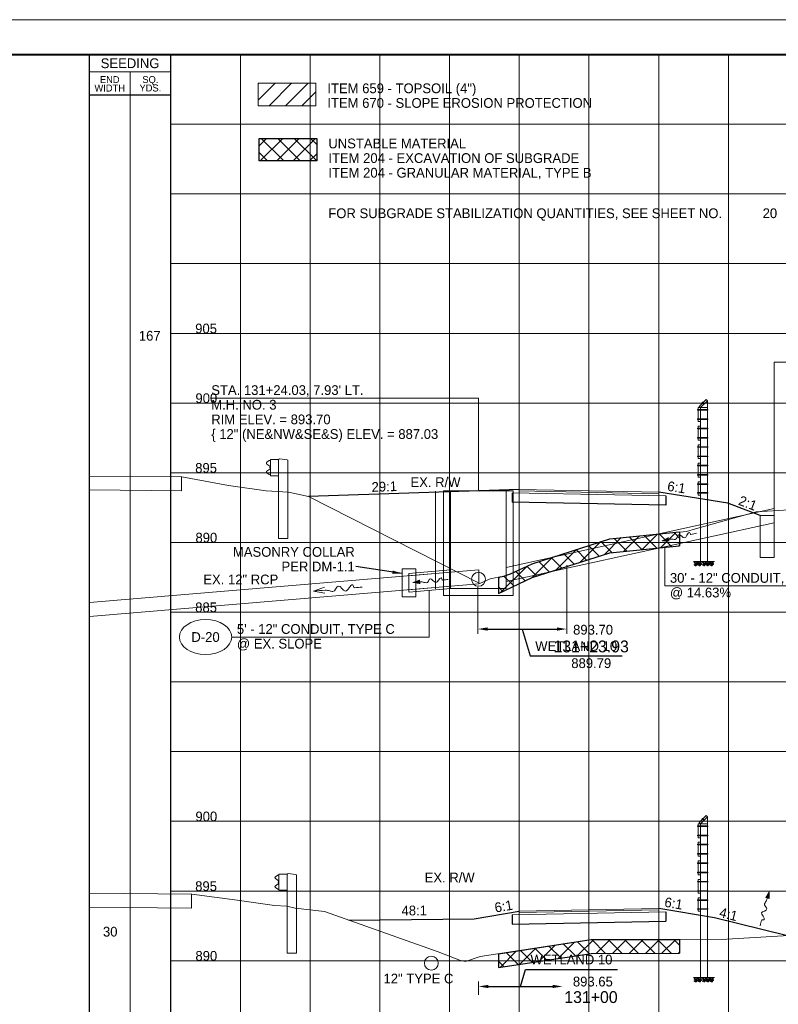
# Paper-space layout 'Layout1' of a CAD drawing. Header units: feet. Extents: x -1005 to 2379, y -670 to 6548.
# Tile 53 of 68: x 75 to 129, y 3602 to 3672. Entities that reach past the tile are written whole.
import ezdxf
from ezdxf.enums import TextEntityAlignment as Align

# ---------------------------------------------------------------- set-up
doc = ezdxf.new("R2010")
doc.units = ezdxf.units.FT
doc.header["$LTSCALE"] = 5
doc.header["$MEASUREMENT"] = 0
for name, pattern in [('DGN Style 2', [150.837143, 90.502286, -60.334857]), ('DGN Style 3', [211.172, 150.837143, -60.334857]), ('DGN Style 5', [105.586, 45.251143, -60.334857]), ('fencepr', [1, 0.925, 0.075]), ('rowex', [4.85, 0.8, -0.375, -0.375, 0.8, -0.3, 0.8, -0.3, 0.8, -0.3])]:
    doc.linetypes.add(name, pattern=pattern)
for name, color, linetype, lineweight in [('DR_P_Erosion_Control', 7, 'Continuous', 13), ('DR_P_Flow_Arrow', 151, 'Continuous', 13), ('DR_P_Storm_Sewer', 151, 'Continuous', 13), ('DR_P_Text', 7, 'Continuous', 13), ('DR_X_Flow_Arrow', 151, 'Continuous', 0), ('DR_X_Storm_Sewer', 151, 'DGN Style 5', 0), ('DR_X_Text', 7, 'Continuous', 0), ('EV_Ecological_Text', 7, 'Continuous', 13), ('PV_P_Text', 7, 'Continuous', 13), ('PV_X_EOP', 7, 'DGN Style 3', 0), ('RD_P_Cells', 7, 'Continuous', 0), ('RD_P_Fence', 230, 'fencepr', 13), ('RD_X_Cells', 7, 'Continuous', 0), ('RW_X_Fee_RW', 6, 'rowex', 30), ('SH_Border', 7, 'Continuous', 40), ('SH_Data', 7, 'Continuous', 0), ('SH_Major_Grid_Line', 254, 'Continuous', 13), ('SH_Text', 7, 'Continuous', 13), ('TX_P_20', 7, 'Continuous', 13), ('TX_P_5', 7, 'Continuous', 13), ('TX_X_5', 7, 'Continuous', 0), ('XS_P_Finished_Grade', 3, 'Continuous', 30), ('XS_P_Pavt_Surface', 251, 'Continuous', 13), ('XS_P_Subgrade', 4, 'Continuous', 30), ('XS_P_Undercut', 230, 'Continuous', 30), ('XS_X_Ground_Line', 3, 'DGN Style 2', 13)]:
    doc.layers.add(name, color=color, linetype=linetype, lineweight=lineweight)
doc.layers.add('SH_Cut_Line', color=7, linetype='DGN Style 3', lineweight=0, plot=False)
doc.layers.add('XS_P_Pavt_Layers', color=251, linetype='Continuous', lineweight=0, transparency=0.5)
doc.styles.add('Slanted-Normal LS 0.50', font='font31.shx', dxfattribs={"height": 0.14})
doc.styles.add('Slanted-Normal LS 0.50_0', font='font31.shx')
doc.styles.add('Slanted-Sub Title', font='font31.shx', dxfattribs={"height": 0.17})
doc.styles.add('Style-font30', font='font30.shx')
doc.styles.add('Style-font31', font='font31.shx')
doc.dimstyles.get("Standard").update_dxf_attribs({"dimtxt": 0.18, "dimasz": 0.18, "dimexe": 0.18, "dimexo": 0.0625, "dimgap": 0.09, "dimtad": 0, "dimtih": 1, "dimtoh": 1, "dimdec": 4, "dimzin": 0, "dimdsep": 46, "dimtxsty": 'Standard', "dimcen": 0.09, "dimadec": 0, "dimazin": 0, "dimtfac": 1, "dimtdec": 4, "dimtofl": 0, "dimtmove": 0, "dimatfit": 3, "dimfxl": 1, "dimtolj": 1, "dimtzin": 0, "dimarcsym": 0})

# ---------------------------------------------------------------- blocks, each defined once
blk = doc.blocks.new('XS POINT_345')
at = {"layer": 'RW_X_Fee_RW', "linetype": 'DGN Style 3', "lineweight": 0}
blk.add_line((0, 3.5), (0, -3.5), dxfattribs=at)
blk = doc.blocks.new('GPKLBL_285')
at = {"layer": 'TX_P_5', "linetype": 'Continuous', "insert": (-0.484, 0.995), "char_height": 0.7, "attachment_point": 1, "rotation": 345.96376, "line_spacing_factor": 0.66, "style": 'Style-font31'}
blk.add_mtext('4:1', dxfattribs=at)
blk = doc.blocks.new('XS POINT_346')
at = {"layer": 'PV_X_EOP'}
blk.add_line((0, 0.5), (0, -0.5), dxfattribs=at)
blk = doc.blocks.new('GRLT')
at = {"layer": 'RD_X_Cells', "linetype": 'DGN Style 3'}
for p, q in [((-1.506, 2.21), (-1.557, 2.188)), ((-1.557, -0.157), (-1.557, 2.188)), ((-0.971, 2.292), (-1.506, 2.21)), ((-0.89, 2.25), (-0.971, 2.292)), ((-0.307, 2.25), (-0.89, 2.25)), ((-0.89, -0.157), (-0.89, 2.25)), ((-0.307, 1.084), (-0.307, 2.25)), ((-0.307, 1.083), (-0.89, 1.083)), ((-1.557, -3.417), (-1.557, -0.157)), ((-0.89, -3.417), (-0.89, -0.157)), ((-0.89, -3.417), (-1.557, -3.417))]:
    blk.add_line(p, q, dxfattribs=at)
at = {"layer": 'RD_X_Cells', "linetype": 'DGN Style 3', "flags": 128}
blk.add_lwpolyline([(-0.307, 1.155), (-0.22, 1.172), (-0.059, 1.285), (-0.059, 1.285, 0.51949), (-0.059, 1.413), (-0.059, 1.414), (-0.264, 1.555), (-0.263, 1.556, -0.244874), (-0.296, 1.62), (-0.297, 1.62), (-0.297, 1.667), (-0.297, 1.714), (-0.296, 1.713, -0.244874), (-0.263, 1.777), (-0.264, 1.777), (-0.059, 1.92), (-0.059, 1.92, 0.51949), (-0.059, 2.048), (-0.059, 2.049), (-0.22, 2.162), (-0.307, 2.177)], format="xyb", dxfattribs=at)
for points in [[(-0.287, 1.727), (-0.287, 1.607), (-0.295, 1.607), (-0.295, 1.727), (-0.287, 1.727)], [(-0.287, 1.695), (-0.287, 1.637), (-0.262, 1.637), (-0.262, 1.695), (-0.287, 1.695)]]:
    blk.add_lwpolyline(points, close=True, dxfattribs=at)
blk = doc.blocks.new('GPKLBL_286')
at = {"layer": 'TX_P_5', "linetype": 'Continuous', "extrusion": (0, 0, -1), "insert": (-0.462, 0.97), "char_height": 0.7, "attachment_point": 3, "text_direction": (-0.986394, 0.164399, 0), "line_spacing_factor": 0.6, "style": 'Style-font31'}
blk.add_mtext('6:1', dxfattribs=at)
blk = doc.blocks.new('GPKLBL_287')
at = {"layer": 'TX_P_5', "linetype": 'Continuous', "insert": (-0.511, 0.978), "char_height": 0.7, "attachment_point": 1, "rotation": 350.53768, "line_spacing_factor": 0.6, "style": 'Style-font31'}
blk.add_mtext('6:1', dxfattribs=at)
blk = doc.blocks.new('GPKLBL_288')
at = {"layer": 'TX_P_5', "linetype": 'Continuous', "insert": (-0.722, 0.98), "char_height": 0.7, "attachment_point": 1, "rotation": 0.64534, "line_spacing_factor": 0.9, "style": 'Style-font31'}
blk.add_mtext('48:1', dxfattribs=at)
blk = doc.blocks.new('*D722')
at = {"layer": 'Defpoints', "color": 0, "linetype": 'Continuous', "transparency": 16777216}
for p in [(113.923, 3603.154), (113.923, 3603.154), (107.905, 3602.209)]:
    blk.add_point(p, dxfattribs=at)
at = {"layer": 'EV_Ecological_Text', "color": 0, "linetype": 'Continuous', "lineweight": -2, "transparency": 16777216}
for p, q in [((110.914, 3603.154), (111.281, 3604.379)), ((111.281, 3604.379), (117.865, 3604.379)), ((108.605, 3603.154), (113.223, 3603.154))]:
    blk.add_line(p, q, dxfattribs=at)
at = {"layer": 'EV_Ecological_Text', "color": 97, "linetype": 'Continuous', "lineweight": 0, "transparency": 16777216}
blk.add_line((107.905, 3602.559), (107.905, 3603.504), dxfattribs=at)
at = {"layer": 'EV_Ecological_Text', "color": 0, "linetype": 'Continuous', "transparency": 16777216}
for points in [[(108.605, 3603.271), (108.605, 3603.038), (107.905, 3603.154)], [(113.223, 3603.271), (113.223, 3603.038), (113.923, 3603.154)]]:
    blk.add_solid(points, dxfattribs=at)
at = {"layer": 'EV_Ecological_Text', "color": 7, "linetype": 'Continuous', "lineweight": 0, "transparency": 16777216, "insert": (114.573, 3605.079), "char_height": 0.7, "attachment_point": 5, "style": 'Slanted-Normal LS 0.50_0'}
blk.add_mtext('WETLAND 10', dxfattribs=at)
blk = doc.blocks.new('DFL-P_31')
at = {"layer": 'DR_P_Flow_Arrow', "color": 151, "linetype": 'Continuous', "lineweight": 13}
blk.add_open_spline([(-0.0799, 0.0002), (-0.081, 0.0002), (-0.082, 0.0002), (-0.0831, 0.0002), (-0.0943, 0.0003), (-0.1053, 0.005), (-0.116, 0.0078), (-0.123, 0.0096), (-0.13, 0.0131), (-0.1368, 0.015), (-0.1543, 0.0198), (-0.1633, -0.0202), (-0.1792, -0.0217), (-0.1973, -0.0235), (-0.2124, 0.0182), (-0.2277, 0.0195), (-0.2445, 0.021), (-0.2653, -0.028), (-0.2837, -0.0217), (-0.2904, -0.0195), (-0.2867, 0.0007), (-0.2951, 0.0006), (-0.3134, 0.0004), (-0.3317, 0.0002), (-0.35, 0)], degree=3, knots=[0, 0, 0, 0, 0.009646, 0.009646, 0.009646, 0.112481, 0.112481, 0.112481, 0.179673, 0.179673, 0.179673, 0.350625, 0.350625, 0.350625, 0.544565, 0.544565, 0.544565, 0.756426, 0.756426, 0.756426, 0.832712, 0.832712, 0.832712, 1, 1, 1, 1], dxfattribs=at)
at = {"layer": 'DR_P_Flow_Arrow', "color": 151, "linetype": 'Continuous', "lineweight": 0}
blk.add_solid([(-0.08, 0.0215), (0, 0), (-0.08, -0.0214)], dxfattribs=at)
blk = doc.blocks.new('RCP')
at = {"layer": 'RD_P_Cells'}
for points, knots in [([(0.018, 0.094), (0.034, 0.1), (0.049, 0.107), (0.065, 0.113), (0.073, 0.116), (0.077, 0.099), (0.078, 0.091), (0.079, 0.081), (0.071, 0.071), (0.063, 0.061), (0.052, 0.047), (0.024, 0.038), (0.018, 0.052), (0.015, 0.06), (0.014, 0.068), (0.014, 0.076), (0.014, 0.08), (0.012, 0.085), (0.014, 0.089), (0.016, 0.09), (0.017, 0.092), (0.018, 0.094)], [0, 0, 0, 0, 0.258176, 0.258176, 0.258176, 0.385117, 0.385117, 0.385117, 0.555016, 0.555016, 0.555016, 0.785627, 0.785627, 0.785627, 0.908123, 0.908123, 0.908123, 0.969027, 0.969027, 0.969027, 1, 1, 1, 1]), ([(0.047, 0.33), (0.055, 0.335), (0.064, 0.339), (0.072, 0.343), (0.081, 0.347), (0.092, 0.348), (0.102, 0.349), (0.109, 0.349), (0.116, 0.347), (0.123, 0.341), (0.129, 0.335), (0.128, 0.327), (0.127, 0.32), (0.124, 0.31), (0.12, 0.299), (0.109, 0.291), (0.099, 0.282), (0.089, 0.281), (0.078, 0.279), (0.067, 0.276), (0.054, 0.269), (0.043, 0.279), (0.036, 0.286), (0.034, 0.293), (0.034, 0.301), (0.035, 0.307), (0.035, 0.315), (0.04, 0.321), (0.042, 0.324), (0.044, 0.327), (0.047, 0.33)], [0, 0, 0, 0, 0.107172, 0.107172, 0.107172, 0.224609, 0.224609, 0.224609, 0.311187, 0.311187, 0.311187, 0.390245, 0.390245, 0.390245, 0.521508, 0.521508, 0.521508, 0.650159, 0.650159, 0.650159, 0.785017, 0.785017, 0.785017, 0.874079, 0.874079, 0.874079, 0.953282, 0.953282, 0.953282, 1, 1, 1, 1]), ([(0.156, 0.261), (0.171, 0.264), (0.186, 0.267), (0.201, 0.269), (0.216, 0.271), (0.223, 0.245), (0.227, 0.231), (0.23, 0.218), (0.228, 0.202), (0.217, 0.19), (0.204, 0.176), (0.189, 0.17), (0.173, 0.165), (0.159, 0.161), (0.143, 0.159), (0.129, 0.165), (0.12, 0.169), (0.114, 0.175), (0.109, 0.183), (0.1, 0.197), (0.098, 0.215), (0.105, 0.228), (0.11, 0.236), (0.117, 0.244), (0.126, 0.249), (0.133, 0.254), (0.14, 0.258), (0.148, 0.26), (0.151, 0.26), (0.154, 0.261), (0.156, 0.262)], [0, 0, 0, 0, 0.126661, 0.126661, 0.126661, 0.253188, 0.253188, 0.253188, 0.368171, 0.368171, 0.368171, 0.509113, 0.509113, 0.509113, 0.63015, 0.63015, 0.63015, 0.70369, 0.70369, 0.70369, 0.826515, 0.826515, 0.826515, 0.907901, 0.907901, 0.907901, 0.976801, 0.976801, 0.976801, 1, 1, 1, 1]), ([(0.158, 0.106), (0.17, 0.109), (0.181, 0.113), (0.193, 0.116), (0.211, 0.12), (0.228, 0.117), (0.245, 0.102), (0.259, 0.091), (0.26, 0.075), (0.256, 0.062), (0.252, 0.047), (0.242, 0.032), (0.227, 0.019), (0.208, 0.002), (0.181, -0.004), (0.162, 0.008), (0.146, 0.017), (0.129, 0.031), (0.126, 0.047), (0.124, 0.058), (0.13, 0.07), (0.136, 0.079), (0.14, 0.086), (0.144, 0.093), (0.15, 0.099), (0.152, 0.101), (0.155, 0.104), (0.158, 0.106)], [0, 0, 0, 0, 0.098896, 0.098896, 0.098896, 0.24332, 0.24332, 0.24332, 0.355319, 0.355319, 0.355319, 0.496743, 0.496743, 0.496743, 0.673566, 0.673566, 0.673566, 0.816859, 0.816859, 0.816859, 0.906168, 0.906168, 0.906168, 0.969895, 0.969895, 0.969895, 1, 1, 1, 1]), ([(0.287, 0.352), (0.3, 0.354), (0.312, 0.356), (0.325, 0.358), (0.336, 0.359), (0.339, 0.335), (0.335, 0.325), (0.331, 0.314), (0.322, 0.303), (0.311, 0.295), (0.301, 0.287), (0.279, 0.289), (0.273, 0.301), (0.269, 0.309), (0.271, 0.318), (0.273, 0.326), (0.274, 0.331), (0.275, 0.337), (0.279, 0.342), (0.281, 0.345), (0.284, 0.349), (0.287, 0.352)], [0, 0, 0, 0, 0.188286, 0.188286, 0.188286, 0.356428, 0.356428, 0.356428, 0.541746, 0.541746, 0.541746, 0.732506, 0.732506, 0.732506, 0.852511, 0.852511, 0.852511, 0.937171, 0.937171, 0.937171, 1, 1, 1, 1]), ([(0.307, 0.203), (0.319, 0.208), (0.331, 0.213), (0.342, 0.218), (0.355, 0.224), (0.36, 0.197), (0.363, 0.184), (0.366, 0.171), (0.363, 0.157), (0.352, 0.144), (0.342, 0.132), (0.331, 0.126), (0.319, 0.123), (0.309, 0.12), (0.297, 0.119), (0.288, 0.129), (0.276, 0.14), (0.272, 0.153), (0.274, 0.165), (0.276, 0.174), (0.28, 0.186), (0.289, 0.191), (0.295, 0.195), (0.301, 0.199), (0.307, 0.203)], [0, 0, 0, 0, 0.135762, 0.135762, 0.135762, 0.276579, 0.276579, 0.276579, 0.425633, 0.425633, 0.425633, 0.565886, 0.565886, 0.565886, 0.678149, 0.678149, 0.678149, 0.814077, 0.814077, 0.814077, 0.922173, 0.922173, 0.922173, 1, 1, 1, 1])]:
    blk.add_open_spline(points, degree=3, knots=knots, dxfattribs=at)
blk = doc.blocks.new('XS POINT_348')
at = {"layer": 'RW_X_Fee_RW', "linetype": 'DGN Style 3', "lineweight": 0}
blk.add_line((0, 3.5), (0, -3.5), dxfattribs=at)
blk = doc.blocks.new('XS POINT_349')
at = {"layer": 'PV_X_EOP'}
blk.add_line((0, 0.5), (0, -0.5), dxfattribs=at)
blk = doc.blocks.new('GPKLBL_289')
at = {"layer": 'TX_P_5', "linetype": 'Continuous', "insert": (-0.024, 0.818), "char_height": 0.7, "attachment_point": 1, "rotation": 351.04318, "line_spacing_factor": 0.6, "style": 'Style-font31'}
blk.add_mtext('6:1', dxfattribs=at)
blk = doc.blocks.new('GPKLBL_290')
at = {"layer": 'TX_P_5', "linetype": 'Continuous', "insert": (-0.386, 1.304), "char_height": 0.7, "attachment_point": 1, "rotation": 333.43495, "line_spacing_factor": 0.6, "style": 'Style-font31'}
blk.add_mtext('2:1', dxfattribs=at)
blk = doc.blocks.new('GPKLBL_291')
at = {"layer": 'TX_P_5', "linetype": 'Continuous', "insert": (-3.05, 0.785), "char_height": 0.7, "attachment_point": 1, "rotation": 1.942, "line_spacing_factor": 0.6, "style": 'Style-font31'}
blk.add_mtext('29:1', dxfattribs=at)
blk = doc.blocks.new('DFL-X_3')
at = {"layer": 'DR_X_Flow_Arrow', "color": 151, "linetype": 'Continuous', "lineweight": 0, "flags": 128}
blk.add_lwpolyline([(-0.08, -0.0214), (0, 0), (-0.08, 0.0215)], dxfattribs=at)
at = {"layer": 'DR_X_Flow_Arrow', "color": 151, "linetype": 'Continuous', "lineweight": 0}
blk.add_open_spline([(0, 0), (-0.0277, 0.0001), (-0.0554, 0.0002), (-0.0831, 0.0003), (-0.0943, 0.0003), (-0.1051, 0.005), (-0.116, 0.0077), (-0.1232, 0.0095), (-0.1302, 0.0132), (-0.1368, 0.015), (-0.1538, 0.0197), (-0.1643, -0.0202), (-0.1792, -0.0218), (-0.1963, -0.0235), (-0.211, 0.0179), (-0.2277, 0.0195), (-0.2461, 0.0212), (-0.2673, -0.0277), (-0.2837, -0.0218), (-0.2897, -0.0196), (-0.2867, 0.0007), (-0.2951, 0.0006), (-0.3134, 0.0004), (-0.3317, 0.0002), (-0.35, 0)], degree=3, knots=[0, 0, 0, 0, 0.203531, 0.203531, 0.203531, 0.286234, 0.286234, 0.286234, 0.340272, 0.340272, 0.340272, 0.477755, 0.477755, 0.477755, 0.633727, 0.633727, 0.633727, 0.804111, 0.804111, 0.804111, 0.865463, 0.865463, 0.865463, 1, 1, 1, 1], dxfattribs=at)
blk = doc.blocks.new('DFL-P_32')
at = {"layer": 'DR_P_Flow_Arrow', "color": 151, "linetype": 'Continuous', "lineweight": 13}
blk.add_open_spline([(-0.0799, 0.0002), (-0.081, 0.0002), (-0.082, 0.0002), (-0.0831, 0.0002), (-0.0943, 0.0003), (-0.1051, 0.005), (-0.116, 0.0078), (-0.1231, 0.0095), (-0.1298, 0.0131), (-0.1368, 0.015), (-0.1546, 0.0198), (-0.164, -0.0202), (-0.1792, -0.0217), (-0.1966, -0.0235), (-0.2133, 0.0182), (-0.2277, 0.0195), (-0.2435, 0.0209), (-0.2695, -0.027), (-0.2837, -0.0217), (-0.2889, -0.0199), (-0.2867, 0.0007), (-0.2951, 0.0006), (-0.3134, 0.0004), (-0.3317, 0.0002), (-0.35, 0)], degree=3, knots=[0, 0, 0, 0, 0.009646, 0.009646, 0.009646, 0.112481, 0.112481, 0.112481, 0.179673, 0.179673, 0.179673, 0.350625, 0.350625, 0.350625, 0.544565, 0.544565, 0.544565, 0.756426, 0.756426, 0.756426, 0.832712, 0.832712, 0.832712, 1, 1, 1, 1], dxfattribs=at)
at = {"layer": 'DR_P_Flow_Arrow', "color": 151, "linetype": 'Continuous', "lineweight": 0, "extrusion": (0, 0, -1)}
blk.add_solid([(0.08, 0.0215), (0, 0), (0.08, -0.0214)], dxfattribs=at)
blk = doc.blocks.new('DFL-P_33')
at = {"layer": 'DR_P_Flow_Arrow', "color": 151, "linetype": 'Continuous', "lineweight": 13}
blk.add_open_spline([(-0.0799, 0.0002), (-0.081, 0.0002), (-0.082, 0.0002), (-0.0831, 0.0002), (-0.0943, 0.0003), (-0.1051, 0.005), (-0.116, 0.0078), (-0.1232, 0.0095), (-0.1302, 0.0132), (-0.1368, 0.015), (-0.1538, 0.0197), (-0.1643, -0.0202), (-0.1792, -0.0217), (-0.1963, -0.0235), (-0.211, 0.0179), (-0.2277, 0.0195), (-0.2461, 0.0212), (-0.2673, -0.0277), (-0.2837, -0.0217), (-0.2897, -0.0196), (-0.2867, 0.0007), (-0.2951, 0.0006), (-0.3134, 0.0004), (-0.3317, 0.0002), (-0.35, 0)], degree=3, knots=[0, 0, 0, 0, 0.009646, 0.009646, 0.009646, 0.112481, 0.112481, 0.112481, 0.179673, 0.179673, 0.179673, 0.350625, 0.350625, 0.350625, 0.544565, 0.544565, 0.544565, 0.756426, 0.756426, 0.756426, 0.832712, 0.832712, 0.832712, 1, 1, 1, 1], dxfattribs=at)
at = {"layer": 'DR_P_Flow_Arrow', "color": 151, "linetype": 'Continuous', "lineweight": 0}
blk.add_solid([(-0.08, 0.0215), (0, 0), (-0.08, -0.0214)], dxfattribs=at)
blk = doc.blocks.new('*D734')
at = {"layer": 'Defpoints', "color": 0, "linetype": 'Continuous', "transparency": 16777216}
for p in [(114.232, 3633.729), (107.86, 3632.17), (114.232, 3628.792)]:
    blk.add_point(p, dxfattribs=at)
at = {"layer": 'EV_Ecological_Text', "color": 97, "linetype": 'Continuous', "lineweight": 0, "transparency": 16777216}
for p, q in [((114.232, 3633.379), (114.232, 3628.442)), ((107.86, 3631.82), (107.86, 3628.442))]:
    blk.add_line(p, q, dxfattribs=at)
at = {"layer": 'EV_Ecological_Text', "color": 0, "linetype": 'Continuous', "lineweight": -2, "transparency": 16777216}
for p, q in [((108.56, 3628.792), (113.532, 3628.792)), ((111.046, 3628.792), (111.623, 3626.867)), ((111.623, 3626.867), (118.207, 3626.867))]:
    blk.add_line(p, q, dxfattribs=at)
at = {"layer": 'EV_Ecological_Text', "color": 0, "linetype": 'Continuous', "transparency": 16777216}
for points in [[(108.56, 3628.908), (108.56, 3628.675), (107.86, 3628.792)], [(113.532, 3628.908), (113.532, 3628.675), (114.232, 3628.792)]]:
    blk.add_solid(points, dxfattribs=at)
at = {"layer": 'EV_Ecological_Text', "color": 7, "linetype": 'Continuous', "lineweight": 0, "transparency": 16777216, "insert": (114.915, 3627.567), "char_height": 0.7, "attachment_point": 5, "style": 'Slanted-Normal LS 0.50_0'}
blk.add_mtext('WETLAND 10', dxfattribs=at)

psp = doc.layouts.get("Layout1")

# ---------------------------------------------------------------- hatches: boundary and pattern name
at = {"layer": 'DR_P_Erosion_Control'}
h = psp.add_hatch(dxfattribs=at)
h.set_pattern_fill('HATCH', color=256, style=0, pattern_type=2)
h.set_pattern_definition([(45, (100.7339, 3667.1015), (-0.589255, 0.589255), [])])
h.paths.add_polyline_path([(92.1, 3666.326), (96.24, 3666.326), (96.24, 3667.942), (92.1, 3667.942)])
at = {"layer": 'XS_P_Undercut', "lineweight": 0}
h = psp.add_hatch(dxfattribs=at)
h.set_pattern_fill('CROSSHATCH', color=256, style=0, pattern_type=2)
h.set_pattern_definition([(45, (95.4557, 3658.50124), (-0.58926, 0.58926), []), (315, (95.4557, 3658.50124), (0.58926, 0.58926), [])])
h.paths.add_polyline_path([(92.168, 3662.372), (96.308, 3662.372), (96.308, 3663.987), (92.168, 3663.987)])
h = psp.add_hatch(dxfattribs=at)
h.set_pattern_fill('CROSSHATCH', color=256, style=0, pattern_type=2)
h.set_pattern_definition([(45, (117.8652, 3635.06976), (-0.589255, 0.589255), []), (315, (117.8652, 3635.06976), (0.589255, 0.589255), [])])
h.paths.add_polyline_path([(117.318, 3635.267), (115.832, 3634.79), (111.748, 3633.479), (110.199, 3632.747), (109.718, 3632.588), (109.332, 3632.507), (109.332, 3631.337), (111.748, 3632.479), (115.832, 3633.79), (117.318, 3634.267), (122.332, 3634.753), (122.332, 3635.753)])
h = psp.add_hatch(dxfattribs=at)
h.set_pattern_fill('CROSSHATCH', color=256, style=0, pattern_type=2)
h.set_pattern_definition([(45, (117.8651, 3605.8656), (-0.589255, 0.589255), []), (315, (117.8651, 3605.8656), (0.589255, 0.589255), [])])
h.paths.add_polyline_path([(115.994, 3606.528), (115.367, 3606.419), (109.332, 3605.506), (109.332, 3604.505), (115.367, 3605.419), (115.994, 3605.527), (122.332, 3605.533), (122.332, 3606.533)])

# ---------------------------------------------------------------- linework, layer by layer
at = {"layer": 'DR_P_Erosion_Control', "flags": 128}
for points in [[(92.1, 3667.942), (96.24, 3667.942), (96.24, 3666.326), (92.1, 3666.326), (92.1, 3667.942)], [(92.1, 3666.326), (96.24, 3666.326), (96.24, 3667.942), (92.1, 3667.942), (92.1, 3666.326)]]:
    psp.add_lwpolyline(points, close=True, dxfattribs=at)
at = {"layer": 'DR_P_Storm_Sewer'}
for p, q in [((105.403, 3638.701), (110.403, 3638.701)), ((105.403, 3638.701), (105.403, 3631.194)), ((105.903, 3638.701), (105.903, 3631.694)), ((109.902, 3638.701), (109.902, 3631.694)), ((110.403, 3638.701), (110.403, 3631.194)), ((129.113, 3637.44), (109.892, 3633.213)), ((129.113, 3637.44), (129.113, 3633.93)), ((128.113, 3633.93), (128.113, 3636.93)), ((128.113, 3636.93), (129.113, 3636.93)), ((129.113, 3636.42), (109.902, 3632.195)), ((129.113, 3633.93), (128.113, 3633.93)), ((102.422, 3633.113), (102.422, 3631.113)), ((102.422, 3633.113), (103.422, 3633.113)), ((105.903, 3633.029), (102.909, 3632.779)), ((103.422, 3633.113), (103.422, 3631.113)), ((105.903, 3632.861), (102.922, 3632.613)), ((102.922, 3632.78), (102.922, 3631.445)), ((105.903, 3631.861), (102.922, 3631.613)), ((105.903, 3631.694), (102.936, 3631.446)), ((105.903, 3631.694), (109.902, 3631.694)), ((102.422, 3631.113), (103.422, 3631.113)), ((105.403, 3631.194), (110.403, 3631.194))]:
    psp.add_line(p, q, dxfattribs=at)
for centre in [(107.902, 3632.361), (104.526, 3604.824)]:
    psp.add_circle(centre, 0.5, dxfattribs=at)
at = {"layer": 'DR_P_Text'}
for p, q in [((129.113, 3647.924), (143.265, 3647.924)), ((129.113, 3637.43), (129.113, 3647.924)), ((88.74, 3645.363), (107.902, 3645.363)), ((107.902, 3638.701), (107.902, 3645.363)), ((121.263, 3631.884), (121.263, 3634.694)), ((104.357, 3628.219), (104.357, 3631.565)), ((121.263, 3631.884), (135.973, 3631.884)), ((90.205, 3628.219), (104.357, 3628.219))]:
    psp.add_line(p, q, dxfattribs=at)
at = {"layer": 'DR_P_Text', "color": 7, "linetype": 'Continuous', "lineweight": 13}
psp.add_ellipse((88.33, 3628.219), major_axis=(1.875, 0), ratio=0.666667, dxfattribs=at)
at = {"layer": 'DR_X_Storm_Sewer'}
for p, q in [((107.922, 3633.03), (80, 3630.701)), ((107.922, 3633.03), (107.922, 3632.03)), ((107.922, 3632.03), (80, 3629.701))]:
    psp.add_line(p, q, dxfattribs=at)
at = {"layer": 'RD_P_Fence', "linetype": 'Continuous'}
for p, q in [((124.24, 3645.266), (123.74, 3644.766)), ((124.332, 3645.173), (123.832, 3644.673)), ((123.946, 3645.001), (124.004, 3645.06)), ((124.089, 3644.887), (123.946, 3645.03)), ((123.96, 3644.986), (123.946, 3645.001)), ((124.118, 3644.917), (123.976, 3645.059)), ((124.019, 3645.045), (124.004, 3645.06)), ((124.332, 3645.173), (124.332, 3633.644)), ((124.332, 3644.529), (123.625, 3644.529)), ((124.332, 3644.487), (123.625, 3644.487)), ((123.666, 3644.55), (123.645, 3644.55)), ((123.645, 3644.466), (123.645, 3644.55)), ((123.666, 3644.466), (123.645, 3644.466)), ((123.832, 3644.673), (123.666, 3644.673)), ((123.666, 3643.673), (123.666, 3644.673)), ((123.832, 3644.673), (123.832, 3633.644)), ((124.332, 3644.673), (123.832, 3644.673)), ((124.332, 3643.859), (123.625, 3643.859)), ((124.332, 3643.817), (123.625, 3643.817)), ((123.666, 3643.88), (123.645, 3643.88)), ((123.645, 3643.796), (123.645, 3643.88)), ((123.666, 3643.796), (123.645, 3643.796)), ((123.832, 3643.673), (123.666, 3643.673)), ((124.332, 3643.199), (123.625, 3643.199)), ((124.332, 3643.157), (123.625, 3643.157)), ((123.666, 3643.22), (123.645, 3643.22)), ((123.645, 3643.136), (123.645, 3643.22)), ((123.666, 3643.136), (123.645, 3643.136)), ((123.832, 3643.343), (123.666, 3643.343)), ((123.666, 3642.343), (123.666, 3643.343)), ((124.332, 3642.529), (123.625, 3642.529)), ((124.332, 3642.487), (123.625, 3642.487)), ((123.666, 3642.55), (123.645, 3642.55)), ((123.645, 3642.466), (123.645, 3642.55)), ((123.666, 3642.466), (123.645, 3642.466)), ((123.832, 3642.343), (123.666, 3642.343)), ((124.332, 3641.869), (123.625, 3641.869)), ((124.332, 3641.827), (123.625, 3641.827)), ((123.666, 3641.89), (123.645, 3641.89)), ((123.645, 3641.806), (123.645, 3641.89)), ((123.666, 3641.806), (123.645, 3641.806)), ((123.832, 3642.013), (123.666, 3642.013)), ((123.666, 3641.013), (123.666, 3642.013)), ((124.332, 3641.199), (123.625, 3641.199)), ((124.332, 3641.157), (123.625, 3641.157)), ((123.666, 3641.22), (123.645, 3641.22)), ((123.645, 3641.136), (123.645, 3641.22)), ((123.666, 3641.136), (123.645, 3641.136)), ((123.832, 3641.013), (123.666, 3641.013)), ((124.332, 3640.539), (123.625, 3640.539)), ((124.332, 3640.497), (123.625, 3640.497)), ((123.666, 3640.56), (123.645, 3640.56)), ((123.645, 3640.476), (123.645, 3640.56)), ((123.666, 3640.476), (123.645, 3640.476)), ((123.832, 3640.683), (123.666, 3640.683)), ((123.666, 3639.683), (123.666, 3640.683)), ((124.332, 3639.869), (123.625, 3639.869)), ((124.332, 3639.827), (123.625, 3639.827)), ((123.666, 3639.89), (123.645, 3639.89)), ((123.645, 3639.806), (123.645, 3639.89)), ((123.666, 3639.806), (123.645, 3639.806)), ((123.832, 3639.683), (123.666, 3639.683)), ((123.832, 3639.353), (123.666, 3639.353)), ((123.666, 3638.395), (123.666, 3639.353)), ((124.332, 3639.209), (123.625, 3639.209)), ((124.332, 3639.167), (123.625, 3639.167)), ((123.666, 3639.23), (123.645, 3639.23)), ((123.645, 3639.146), (123.645, 3639.23)), ((123.666, 3639.146), (123.645, 3639.146)), ((124.332, 3638.581), (123.625, 3638.581)), ((124.332, 3638.539), (123.625, 3638.539)), ((123.666, 3638.602), (123.645, 3638.602)), ((123.645, 3638.518), (123.645, 3638.602)), ((123.666, 3638.518), (123.645, 3638.518)), ((123.832, 3638.395), (123.666, 3638.395)), ((124.332, 3633.644), (123.832, 3633.644)), ((124.24, 3615.419), (123.74, 3614.919)), ((124.332, 3615.326), (123.832, 3614.826)), ((124.332, 3615.326), (124.332, 3603.797)), ((124.332, 3614.682), (123.625, 3614.682)), ((124.332, 3614.64), (123.625, 3614.64)), ((123.666, 3614.703), (123.645, 3614.703)), ((123.645, 3614.62), (123.645, 3614.703)), ((123.666, 3614.62), (123.645, 3614.62)), ((123.832, 3614.826), (123.666, 3614.826)), ((123.666, 3613.826), (123.666, 3614.826)), ((123.832, 3614.826), (123.832, 3603.797)), ((124.332, 3614.826), (123.832, 3614.826)), ((123.946, 3615.154), (124.004, 3615.213)), ((124.089, 3615.041), (123.946, 3615.183)), ((123.96, 3615.14), (123.946, 3615.154)), ((124.118, 3615.07), (123.976, 3615.212)), ((124.019, 3615.198), (124.004, 3615.213)), ((124.332, 3614.012), (123.625, 3614.012)), ((124.332, 3613.97), (123.625, 3613.97)), ((123.666, 3614.033), (123.645, 3614.033)), ((123.645, 3613.95), (123.645, 3614.033)), ((123.666, 3613.95), (123.645, 3613.95)), ((124.332, 3613.352), (123.625, 3613.352)), ((124.332, 3613.31), (123.625, 3613.31)), ((123.666, 3613.373), (123.645, 3613.373)), ((123.645, 3613.29), (123.645, 3613.373)), ((123.666, 3613.29), (123.645, 3613.29)), ((123.832, 3613.826), (123.666, 3613.826)), ((123.832, 3613.496), (123.666, 3613.496)), ((123.666, 3612.496), (123.666, 3613.496)), ((124.332, 3612.682), (123.625, 3612.682)), ((124.332, 3612.64), (123.625, 3612.64)), ((123.666, 3612.703), (123.645, 3612.703)), ((123.645, 3612.62), (123.645, 3612.703)), ((123.666, 3612.62), (123.645, 3612.62)), ((123.832, 3612.496), (123.666, 3612.496)), ((124.332, 3612.022), (123.625, 3612.022)), ((124.332, 3611.98), (123.625, 3611.98)), ((123.666, 3612.043), (123.645, 3612.043)), ((123.645, 3611.96), (123.645, 3612.043)), ((123.666, 3611.96), (123.645, 3611.96)), ((123.832, 3612.166), (123.666, 3612.166)), ((123.666, 3611.166), (123.666, 3612.166)), ((124.332, 3611.352), (123.625, 3611.352)), ((124.332, 3611.31), (123.625, 3611.31)), ((123.666, 3611.373), (123.645, 3611.373)), ((123.645, 3611.29), (123.645, 3611.373)), ((123.666, 3611.29), (123.645, 3611.29)), ((123.832, 3611.166), (123.666, 3611.166)), ((124.332, 3610.692), (123.625, 3610.692)), ((124.332, 3610.65), (123.625, 3610.65)), ((123.666, 3610.713), (123.645, 3610.713)), ((123.645, 3610.63), (123.645, 3610.713)), ((123.666, 3610.63), (123.645, 3610.63)), ((123.832, 3610.836), (123.666, 3610.836)), ((123.666, 3609.836), (123.666, 3610.836)), ((124.332, 3610.022), (123.625, 3610.022)), ((124.332, 3609.98), (123.625, 3609.98)), ((123.666, 3610.043), (123.645, 3610.043)), ((123.645, 3609.96), (123.645, 3610.043)), ((123.666, 3609.96), (123.645, 3609.96)), ((123.832, 3609.836), (123.666, 3609.836)), ((124.332, 3609.362), (123.625, 3609.362)), ((124.332, 3609.32), (123.625, 3609.32)), ((123.666, 3609.383), (123.645, 3609.383)), ((123.645, 3609.3), (123.645, 3609.383)), ((123.666, 3609.3), (123.645, 3609.3)), ((123.832, 3609.506), (123.666, 3609.506)), ((123.666, 3608.548), (123.666, 3609.506)), ((124.332, 3608.734), (123.625, 3608.734)), ((124.332, 3608.692), (123.625, 3608.692)), ((123.666, 3608.755), (123.645, 3608.755)), ((123.645, 3608.672), (123.645, 3608.755)), ((123.666, 3608.672), (123.645, 3608.672)), ((123.832, 3608.548), (123.666, 3608.548)), ((124.332, 3603.797), (123.832, 3603.797))]:
    psp.add_line(p, q, dxfattribs=at)
at = {"layer": 'RD_P_Fence'}
for p, q in [((123.946, 3645.03), (123.976, 3645.059)), ((124.332, 3645.173), (124.24, 3645.266)), ((123.625, 3644.487), (123.625, 3644.529)), ((123.832, 3644.673), (123.74, 3644.766)), ((123.625, 3643.817), (123.625, 3643.859)), ((123.625, 3643.157), (123.625, 3643.199)), ((123.625, 3642.487), (123.625, 3642.529)), ((123.625, 3641.827), (123.625, 3641.869)), ((123.625, 3641.157), (123.625, 3641.199)), ((123.625, 3640.497), (123.625, 3640.539)), ((123.625, 3639.827), (123.625, 3639.869)), ((123.625, 3639.167), (123.625, 3639.209)), ((123.625, 3638.539), (123.625, 3638.581)), ((124.332, 3615.326), (124.24, 3615.419)), ((123.625, 3614.64), (123.625, 3614.682)), ((123.832, 3614.826), (123.74, 3614.919)), ((123.946, 3615.183), (123.976, 3615.212)), ((123.625, 3613.97), (123.625, 3614.012)), ((123.625, 3613.31), (123.625, 3613.352)), ((123.625, 3612.64), (123.625, 3612.682)), ((123.625, 3611.98), (123.625, 3612.022)), ((123.625, 3611.31), (123.625, 3611.352)), ((123.625, 3610.65), (123.625, 3610.692)), ((123.625, 3609.98), (123.625, 3610.022)), ((123.625, 3609.32), (123.625, 3609.362)), ((123.625, 3608.692), (123.625, 3608.734))]:
    psp.add_line(p, q, dxfattribs=at)
at = {"layer": 'RD_P_Fence', "ltscale": 1.166667, "extrusion": (0, 0, -1)}
for centre in [(-124.318, 3644.508), (-124.318, 3643.838), (-124.318, 3643.178), (-124.318, 3642.508), (-124.318, 3641.848), (-124.318, 3641.178), (-124.318, 3640.518), (-124.318, 3639.848), (-124.318, 3639.188), (-124.318, 3638.56), (-124.318, 3614.661), (-124.318, 3613.991), (-124.318, 3613.331), (-124.318, 3612.661), (-124.318, 3612.001), (-124.318, 3611.331), (-124.318, 3610.671), (-124.318, 3610.001), (-124.318, 3609.341), (-124.318, 3608.713)]:
    psp.add_arc(centre, 0.03, 119.86589, 240.13411, dxfattribs=at)
at = {"layer": 'SH_Border', "color": 7, "linetype": 'Continuous', "lineweight": 40, "flags": 128}
psp.add_lwpolyline([(0, 3670), (157.5, 3670), (157.5, 3565), (0, 3565), (0, 3670)], close=True, dxfattribs=at)
at = {"layer": 'SH_Cut_Line', "color": 7, "linetype": 'DGN Style 3', "lineweight": 0, "flags": 128}
psp.add_lwpolyline([(-10, 3562.5), (160, 3562.5), (160, 3672.5), (-10, 3672.5), (-10, 3562.5)], close=True, dxfattribs=at)
at = {"layer": 'SH_Data', "color": 7, "linetype": 'Continuous', "lineweight": 30}
for p, q in [((80, 3565), (80, 3670)), ((85.832, 3565), (85.832, 3670)), ((85.832, 3667.083), (80, 3667.083))]:
    psp.add_line(p, q, dxfattribs=at)
at = {"layer": 'SH_Data', "color": 7, "linetype": 'Continuous', "lineweight": 0}
psp.add_line((85.832, 3668.75), (80, 3668.75), dxfattribs=at)
at = {"layer": 'SH_Data', "color": 7, "linetype": 'Continuous', "lineweight": 13}
psp.add_line((82.916, 3565), (82.916, 3668.75), dxfattribs=at)
at = {"layer": 'SH_Major_Grid_Line', "color": 254, "linetype": 'Continuous', "lineweight": 13}
for p, q in [((90.832, 3565), (90.832, 3670)), ((95.832, 3565), (95.832, 3670)), ((100.832, 3565), (100.832, 3670)), ((105.832, 3565), (105.832, 3670)), ((110.832, 3565), (110.832, 3670)), ((115.832, 3565), (115.832, 3670)), ((120.832, 3565), (120.832, 3670)), ((125.832, 3565), (125.832, 3670)), ((85.832, 3665), (140.833, 3665)), ((85.832, 3660), (140.833, 3660)), ((85.832, 3655), (140.833, 3655)), ((85.832, 3650), (140.833, 3650)), ((85.832, 3645), (140.833, 3645)), ((85.832, 3640), (140.833, 3640)), ((85.832, 3635), (140.833, 3635)), ((85.832, 3630), (140.833, 3630)), ((85.832, 3625), (140.833, 3625)), ((85.832, 3620), (140.833, 3620)), ((85.832, 3615), (140.833, 3615)), ((85.832, 3610), (140.833, 3610)), ((85.832, 3605), (140.833, 3605))]:
    psp.add_line(p, q, dxfattribs=at)
at = {"layer": 'XS_P_Finished_Grade'}
for p, q in [((110.832, 3638.8), (95.726, 3638.288)), ((125.802, 3637.817), (120.832, 3638.6)), ((128.113, 3636.93), (125.802, 3637.817)), ((107.604, 3608.015), (110.832, 3608.553)), ((124.832, 3608.087), (120.832, 3608.753)), ((98.605, 3607.914), (107.604, 3608.015)), ((129.979, 3606.8), (124.832, 3608.087))]:
    psp.add_line(p, q, dxfattribs=at)
at = {"layer": 'XS_P_Pavt_Layers', "color": 2, "lineweight": 13}
for p, q in [((120.832, 3638.496), (110.832, 3638.696)), ((121.332, 3638.34), (110.332, 3638.56)), ((110.332, 3608.293), (121.332, 3608.513)), ((110.832, 3608.449), (120.832, 3608.649))]:
    psp.add_line(p, q, dxfattribs=at)
at = {"layer": 'XS_P_Pavt_Surface', "color": 193}
for p, q in [((110.832, 3638.8), (110.832, 3638.55)), ((120.832, 3638.6), (110.832, 3638.8)), ((120.832, 3638.6), (120.832, 3638.35)), ((110.832, 3608.553), (120.832, 3608.753)), ((110.832, 3608.553), (110.832, 3608.303)), ((120.832, 3608.753), (120.832, 3608.503))]:
    psp.add_line(p, q, dxfattribs=at)
at = {"layer": 'XS_P_Subgrade'}
for p, q in [((110.332, 3638.56), (110.332, 3637.893)), ((121.332, 3638.34), (121.332, 3637.673)), ((121.332, 3637.673), (110.332, 3637.893)), ((110.332, 3608.293), (110.332, 3607.626)), ((121.332, 3608.513), (121.332, 3607.846)), ((110.332, 3607.626), (121.332, 3607.846))]:
    psp.add_line(p, q, dxfattribs=at)
at = {"layer": 'XS_P_Subgrade', "lineweight": 13}
for p, q in [((123.832, 3633.644), (123.325, 3633.644)), ((124.332, 3633.644), (124.825, 3633.644)), ((123.832, 3603.797), (123.325, 3603.797)), ((124.332, 3603.797), (124.825, 3603.797))]:
    psp.add_line(p, q, dxfattribs=at)
at = {"layer": 'XS_P_Undercut'}
for p, q in [((122.332, 3635.753), (122.332, 3634.753)), ((109.332, 3632.507), (109.332, 3631.337)), ((122.332, 3606.533), (122.332, 3605.533)), ((109.332, 3605.506), (109.332, 3604.505))]:
    psp.add_line(p, q, dxfattribs=at)
at = {"layer": 'XS_P_Undercut', "flags": 128}
psp.add_lwpolyline([(92.168, 3663.987), (96.308, 3663.987), (96.308, 3662.372), (92.168, 3662.372), (92.168, 3663.987)], close=True, dxfattribs=at)
at = {"layer": 'XS_P_Undercut', "lineweight": 0, "flags": 128}
for points in [[(92.168, 3662.372), (96.308, 3662.372), (96.308, 3663.987), (92.168, 3663.987), (92.168, 3662.372)], [(117.318, 3635.267), (115.832, 3634.79), (111.748, 3633.479), (110.199, 3632.747), (109.718, 3632.588), (109.332, 3632.507), (109.332, 3631.337), (111.748, 3632.479), (115.832, 3633.79), (117.318, 3634.267), (122.332, 3634.753), (122.332, 3635.753), (117.318, 3635.267)], [(115.994, 3606.528), (115.367, 3606.419), (109.332, 3605.506), (109.332, 3604.505), (115.367, 3605.419), (115.994, 3605.527), (122.332, 3605.533), (122.332, 3606.533), (115.994, 3606.528)]]:
    psp.add_lwpolyline(points, close=True, dxfattribs=at)
at = {"layer": 'XS_P_Undercut', "flags": 128}
for points in [[(109.332, 3632.507), (109.718, 3632.588), (110.199, 3632.747), (111.748, 3633.479), (117.318, 3635.267), (122.332, 3635.753)], [(109.332, 3631.337), (111.748, 3632.479), (115.832, 3633.79), (117.318, 3634.267), (122.332, 3634.753)], [(109.332, 3605.506), (115.367, 3606.419), (115.994, 3606.528), (122.332, 3606.533)], [(109.332, 3604.505), (115.367, 3605.419), (115.994, 3605.527), (122.332, 3605.533)]]:
    psp.add_lwpolyline(points, dxfattribs=at)
at = {"layer": 'XS_X_Ground_Line', "flags": 128}
for points in [[(80, 3639.767), (86.627, 3639.701), (89.965, 3639.096), (92.681, 3638.707), (94.284, 3638.608), (95.726, 3638.288), (108.011, 3632.06), (108.737, 3632.383), (109.718, 3632.588), (110.199, 3632.747), (111.748, 3633.479), (115.832, 3634.79), (117.318, 3635.267), (122.815, 3635.8), (123.471, 3635.974), (127.833, 3637.189), (131.042, 3637.4), (143.067, 3640.722), (150.069, 3643.089), (152.5, 3642.774)], [(80, 3638.767), (86.627, 3638.701), (86.632, 3638.7)], [(80, 3609.841), (87.343, 3609.768), (90.587, 3609.354), (93.285, 3608.967), (94.165, 3608.913), (94.761, 3608.776), (96.865, 3608.531), (105.012, 3605.639), (106.622, 3605.018), (106.965, 3604.944), (108.024, 3605.307), (115.367, 3606.419), (115.994, 3606.528), (125.71, 3606.536), (132.601, 3606.962), (135.168, 3607.348), (137.654, 3608.035), (151.512, 3612.719), (152.5, 3612.591)], [(80, 3608.841), (87.319, 3608.768)]]:
    psp.add_lwpolyline(points, dxfattribs=at)

# ---------------------------------------------------------------- block references
at = {"layer": 'DR_P_Flow_Arrow', "color": 151, "linetype": 'Continuous', "lineweight": 0}
for name, p, xscale, yscale, zscale, rotation in [('DFL-P_32', (120.985, 3635.099), 7.499999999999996, 7.499999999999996, 7.499999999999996, 192.4035344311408), ('DFL-P_33', (103.123, 3632.127), 7.499999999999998, 7.499999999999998, 7.499999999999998, 184.7683908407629), ('DFL-P_31', (128.778, 3610.055), 7.500000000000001, 7.500000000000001, 7.500000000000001, 75.45645518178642)]:
    psp.add_blockref(name, p, dxfattribs=dict(at, xscale=xscale, yscale=yscale, zscale=zscale, rotation=rotation))
at = {"layer": 'DR_X_Flow_Arrow', "color": 151, "linetype": 'Continuous', "lineweight": 0, "xscale": 10, "yscale": 10, "zscale": 10, "rotation": 184.7683908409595}
psp.add_blockref('DFL-X_3', (96.078, 3631.512), dxfattribs=at)
at = {"layer": 'PV_X_EOP'}
for name, p in [('XS POINT_349', (86.603, 3639.201)), ('XS POINT_346', (87.319, 3609.268))]:
    psp.add_blockref(name, p, dxfattribs=at)
at = {"layer": 'RD_P_Cells', "xscale": 0.75, "yscale": 0.75, "zscale": 0.75}
for p in [(123.355, 3633.331), (123.636, 3633.331), (123.953, 3633.331), (124.22, 3633.331), (124.495, 3633.331), (123.355, 3603.484), (123.636, 3603.484), (123.953, 3603.484), (124.22, 3603.484), (124.495, 3603.484)]:
    psp.add_blockref('RCP', p, dxfattribs=at)
at = {"layer": 'RD_X_Cells', "linetype": 'DGN Style 3', "extrusion": (0, 0, -1)}
for p in [(-92.672, 3638.708), (-93.285, 3608.967)]:
    psp.add_blockref('GRLT', p, dxfattribs=at)
at = {"layer": 'RW_X_Fee_RW', "linetype": 'DGN Style 3', "lineweight": 0}
for name, p in [('XS POINT_348', (104.823, 3635.177)), ('XS POINT_345', (105.839, 3606.82))]:
    psp.add_blockref(name, p, dxfattribs=at)
at = {"layer": 'TX_P_5', "linetype": 'Continuous'}
for name, p in [('GPKLBL_291', (103.279, 3638.544)), ('GPKLBL_289', (121.545, 3638.591)), ('GPKLBL_288', (103.105, 3607.964)), ('GPKLBL_287', (121.832, 3608.587)), ('GPKLBL_285', (125.778, 3607.834))]:
    psp.add_blockref(name, p, dxfattribs=at)
at = {"layer": 'TX_P_5', "linetype": 'Continuous', "rotation": 5.572196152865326}
psp.add_blockref('GPKLBL_290', (127.252, 3637.122), dxfattribs=at)
at = {"layer": 'TX_P_5', "linetype": 'Continuous', "extrusion": (0, 0, -1)}
psp.add_blockref('GPKLBL_286', (-109.832, 3608.387), dxfattribs=at)

# ---------------------------------------------------------------- texts
at = {"layer": 'DR_P_Text', "lineweight": 13, "style": 'Slanted-Normal LS 0.50'}
psp.add_text('D-20', height=0.7, dxfattribs=at).set_placement((88.33, 3628.219), align=Align.MIDDLE_CENTER)
at = {"layer": 'DR_P_Text', "char_height": 0.7, "line_spacing_factor": 0.9}
for s, insert, attachment_point, style in [('ITEM 659 - TOPSOIL (4")\\PITEM 670 - SLOPE EROSION PROTECTION', (97.068, 3667.928), 1, 'Slanted-Sub Title'), ('UNSTABLE MATERIAL\\PITEM 204 - EXCAVATION OF SUBGRADE\\PITEM 204 - GRANULAR MATERIAL, TYPE B', (97.136, 3663.973), 1, 'Slanted-Sub Title'), ('FOR SUBGRADE STABILIZATION QUANTITIES, SEE SHEET NO.', (97.136, 3658.966), 1, 'Slanted-Sub Title'), ('20\\P', (128.286, 3658.966), 1, 'Style-font31'), ('STA. 131+24.03, 7.93\' LT.\\PM.H. NO. 3\\PRIM ELEV. = 893.70\\P\\{ 12" (NE&NW&SE&S) ELEV. = 887.03', (88.74, 3646.28), 1, 'Slanted-Normal LS 0.50'), ('MASONRY COLLAR\\PPER DM-1.1', (99.032, 3634.676), 3, 'Slanted-Normal LS 0.50'), ('30\' - 12" CONDUIT, TYPE D\\P@ 14.63%', (121.635, 3632.81), 1, 'Slanted-Normal LS 0.50'), ('5\' - 12" CONDUIT, TYPE C\\P@ EX. SLOPE', (90.578, 3629.145), 1, 'Slanted-Normal LS 0.50'), ('12" TYPE C', (101.095, 3604.072), 1, 'Slanted-Normal LS 0.50')]:
    psp.add_mtext(s, dxfattribs=dict(at, insert=insert, attachment_point=attachment_point, style=style))
at = {"layer": 'DR_X_Text', "style": 'Style-font31'}
psp.add_text('EX. 12" RCP', height=0.7, dxfattribs=at).set_placement((90.859, 3632.698), align=Align.TOP_CENTER)
at = {"layer": 'PV_P_Text', "style": 'Slanted-Normal LS 0.50'}
psp.add_text(' 893.70', height=0.7, dxfattribs=at).set_placement((115.994, 3628.394), align=Align.CENTER)
at = {"layer": 'PV_P_Text', "insert": (115.98, 3603.146), "char_height": 0.7, "attachment_point": 8, "line_spacing_factor": 0.6, "style": 'Slanted-Normal LS 0.50'}
psp.add_mtext(' 893.65', dxfattribs=at)
at = {"layer": 'RW_X_Fee_RW', "linetype": 'Continuous', "lineweight": 0, "char_height": 0.7, "attachment_point": 2, "line_spacing_factor": 0.66, "style": 'Style-font31'}
for insert in [(104.823, 3639.677), (105.839, 3611.32)]:
    psp.add_mtext('EX. R/W\\P', dxfattribs=dict(at, insert=insert))
at = {"layer": 'SH_Data', "color": 7, "linetype": 'Continuous', "lineweight": 13, "style": 'Style-font30'}
psp.add_text('SEEDING', height=0.7, dxfattribs=at).set_placement((82.918, 3669.375), align=Align.MIDDLE_CENTER)
at = {"layer": 'SH_Data', "color": 7, "linetype": 'Continuous', "lineweight": 0, "char_height": 0.7, "attachment_point": 5, "line_spacing_factor": 0.728571, "style": 'Style-font30'}
for s, insert in [('\\H0.714286x;END\\PWIDTH', (81.458, 3667.9)), ('\\H0.714286x;SQ.\\PYDS.', (84.374, 3667.9))]:
    psp.add_mtext(s, dxfattribs=dict(at, insert=insert))
at = {"layer": 'SH_Text', "style": 'Style-font31'}
for s, p in [('905', (88.369, 3650)), ('900', (88.386, 3645)), ('895', (88.369, 3640)), ('890', (88.386, 3635)), ('885', (88.369, 3630)), ('900', (88.386, 3615)), ('895', (88.369, 3610)), ('890', (88.386, 3605))]:
    psp.add_text(s, height=0.7, dxfattribs=at).set_placement(p, align=Align.CENTER)
at = {"layer": 'TX_P_20', "style": 'Slanted-Normal LS 0.50'}
for s, p in [('167', (84.329, 3649.827)), ('30', (81.494, 3607.084))]:
    psp.add_text(s, height=0.7, dxfattribs=at).set_placement(p, align=Align.MIDDLE_CENTER)
at = {"layer": 'TX_P_5', "style": 'Slanted-Sub Title'}
psp.add_text('131+23.93', height=0.85, dxfattribs=at).set_placement((115.988, 3627.544), align=Align.MIDDLE_CENTER)
at = {"layer": 'TX_P_5', "insert": (115.974, 3602.387), "char_height": 0.85, "attachment_point": 5, "line_spacing_factor": 0.6, "style": 'Slanted-Sub Title'}
psp.add_mtext('131+00 ', dxfattribs=at)
at = {"layer": 'TX_X_5', "style": 'Style-font31'}
psp.add_text('889.79', height=0.7, dxfattribs=at).set_placement((115.994, 3626.694), align=Align.TOP_CENTER)

# ---------------------------------------------------------------- dimensions: what is measured, and where the dimension line sits
at = {"layer": 'EV_Ecological_Text', "color": 97, "linetype": 'Continuous', "lineweight": 0}
for base, p1, p2, picture, middle in [((114.232, 3628.792), (107.86, 3632.17), (114.232, 3633.729), '*D734', (111.973, 3627.567)), ((113.923, 3603.154), (107.905, 3602.209), (113.923, 3603.154), '*D722', (111.631, 3605.079))]:
    dim = psp.add_linear_dim(base=base, p1=p1, p2=p2, text='WETLAND 10', dimstyle='Standard', override={"dimtxt": 0.7, "dimasz": 0.7, "dimexe": 0.35, "dimexo": 0.35, "dimgap": 0.35, "dimtad": 1, "dimtih": 0, "dimtoh": 0, "dimdec": 0, "dimzin": 3, "dimtxsty": 'Slanted-Normal LS 0.50_0', "dimclre": 97, "dimclrt": 7, "dimtdec": 0, "dimtmove": 1, "dimtolj": 0, "dimtzin": 3, "dimlwe": 0}, dxfattribs=at)
    dim.commit()
    dim.dimension.update_dxf_attribs({"geometry": picture, "text_midpoint": middle})

# ---------------------------------------------------------------- leaders
at = {"layer": 'DR_P_Text', "color": 97, "linetype": 'Continuous', "lineweight": 0, "annotation_type": 0, "has_hookline": 1, "hookline_direction": 1, "text_width": 8.983}
psp.add_leader([(102.422, 3632.769), (99.102, 3633.276)], dimstyle='Standard', override={"dimtxt": 0.14, "dimasz": 0.7, "dimgap": 0.07, "dimtad": 0, "dimtxsty": 'Slanted-Normal LS 0.50'}, dxfattribs=at)

doc.saveas('drawing.dxf')
